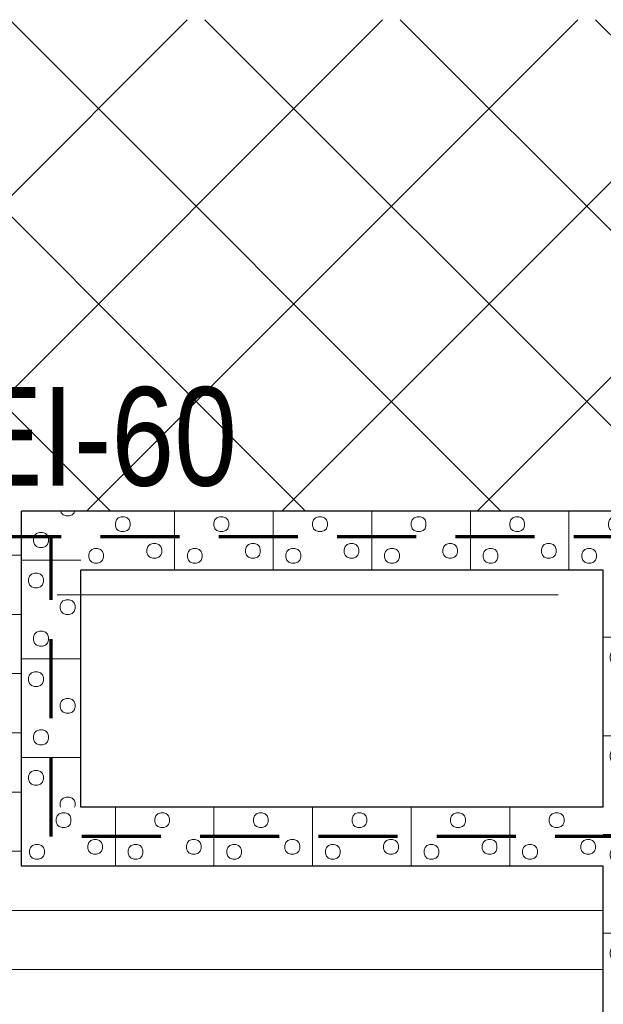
# Model space of a CAD drawing. Header units: millimetres. Extents: x -2180 to 54567, y -1945 to 22251.
# Tile 72 of 143: x 16382 to 17862, y 9362 to 11857. Entities that reach past the tile are written whole.
import ezdxf

# ---------------------------------------------------------------- set-up
doc = ezdxf.new("R2010")
doc.units = ezdxf.units.MM
doc.linetypes.add('EST_Dash_2_1_', pattern=[300, 200, -100])
doc.linetypes.add('Grid Line 1_2_', pattern=[2222.5, 1270, -317.5, 317.5, -317.5])
for name, color, linetype, lineweight, true_color in [('Color Fill-1', 7, 'Continuous', 9, 0xab8450), ('Color Fill-3', 9, 'Continuous', 9, 0x808080), ('SMA_Tuletõkkesektsioon', 1, 'EST_Dash_2_1_', 70, 0xff0000), ('Text Notes-1', 1, 'Continuous', 9, 0xff0000)]:
    doc.layers.add(name, color=color, linetype=linetype, lineweight=lineweight, true_color=true_color)
for name, color, linetype, lineweight in [('Cut Pattern-3', 7, 'Continuous', 9), ('Grids-1', 7, 'Grid Line 1_2_', 9), ('Walls-1', 7, 'Continuous', 25)]:
    doc.layers.add(name, color=color, linetype=linetype, lineweight=lineweight)
doc.styles.add('Swis721 Cn BT_I', font='swissci.ttf', dxfattribs={"height": 250})

msp = doc.modelspace()

# ---------------------------------------------------------------- hatches: boundary and pattern name
at = {"layer": 'Color Fill-1'}
h = msp.add_hatch(dxfattribs=at)
h.set_pattern_fill('FP_39', color=256, style=0, pattern_type=2)
h.set_pattern_definition([(45, (0, 0), (-247.4874, 247.4874), []), (135, (0, 0), (-247.4874, -247.4874), [])])
h.paths.add_polyline_path([(10640.5, 10521), (10640.5, 10597.1), (11755.5, 10597.1), (11755.5, 10657.1), (12147.2, 10656.8), (12147.2, 10612.1), (15187.1, 10612.1), (15187.1, 10554.1), (15197.1, 10554.1), (15197.1, 10606.1), (16377.1, 10606.1), (16377.1, 10554.1), (16387.1, 10554.1), (16387.1, 10612.1), (20601, 10612.1), (20601, 10554.1), (20611, 10554.1), (20611, 10586.1), (21591, 10586.1), (21591, 10554.1), (21601, 10554.1), (21601, 10612.1), (23843.1, 10612.1), (23843.1, 10575.2), (24163.1, 10575.2), (24163.1, 10577.1), (24218.2, 10577.1), (24218.2, 10575.2), (25418.2, 10575.2), (25418.2, 10577.1), (25547.1, 10577.1), (25547.1, 10582.1), (26027.1, 10582.1), (26027.1, 10577.1), (30166, 10577.1), (30166, 11857.1), (27666.3, 11857.1), (27666.3, 11915.1), (27656.3, 11915.1), (27656.3, 11857.1), (27641.3, 11857.1), (27641.3, 10907.1), (27591.3, 10907.1), (27591.3, 11857.1), (26676.3, 11857.1), (26676.3, 11915.1), (26666.3, 11915.1), (26666.3, 11857.1), (21513.7, 11857.1), (21513.7, 11915.1), (21503.7, 11915.1), (21503.7, 11883.1), (20523.7, 11883.1), (20523.7, 11915.1), (20513.7, 11915.1), (20513.7, 11857.1), (15601.3, 11857.1), (15601.3, 11915.1), (15591.3, 11915.1), (15591.3, 11883.1), (14611.3, 11883.1), (14611.3, 11915.1), (14601.3, 11915.1), (14601.3, 11857.1), (9517.3, 11857.1), (9517.3, 11915.1), (9507.3, 11915.1), (9507.3, 11857.1), (8592.3, 11857.1), (8592.3, 10907.1), (8542.3, 10907.1), (8542.3, 11857.1), (8527.3, 11857.1), (8527.3, 11915.1), (8517.3, 11915.1), (8517.3, 11857.1), (6132.8, 11857.1), (6132.8, 11854.1), (5982.8, 11854.1), (5982.8, 10654.1), (6132.8, 10654.1), (6132.8, 10657.1), (10630.5, 10657.1), (10630.5, 10521)], flags=0)
at = {"layer": 'Color Fill-3'}
h = msp.add_hatch(dxfattribs=at)
h.set_pattern_fill('FP_42', color=256, style=0, pattern_type=2)
h.set_pattern_definition([(0, (0, 0), (0, 150), [])])
h.paths.add_polyline_path([(12180.5, 4258.6), (12201.6, 4258.6), (12201.6, 4354.6), (12507.5, 4354.6), (12507.5, 4258.6), (14507.5, 4258.6), (14507.5, 4354.6), (14849.5, 4354.6), (14849.5, 4558.6), (17888.7, 4558.6), (17888.7, 9122.1), (17861.7, 9122.1), (17861.7, 9712.1), (16387.1, 9712.1), (16387.1, 10554.1), (16377.1, 10554.1), (16377.1, 10516.1), (16362.1, 10516.1), (16362.1, 9366.1), (16312.1, 9366.1), (16312.1, 10516.1), (15197.1, 10516.1), (15197.1, 10554.1), (15187.1, 10554.1), (15187.1, 10496.1), (14802.1, 10496.1), (14802.1, 10336.1), (12730.5, 10336.1), (12730.5, 9919.1), (12147.2, 9919.1), (12147.2, 7302.8), (12130.5, 7302.8), (12130.5, 5884.1), (12147.2, 5884.1), (12147.2, 5534.1), (12130.5, 5534.1), (12130.5, 4354.6), (12180.5, 4354.6), (12180.5, 4281.6)], flags=0)
h.paths.add_polyline_path([(14952.5, 5957.1), (14852.5, 5957.1), (14852.5, 8885.1), (14952.5, 8885.1), (14952.5, 6764.9)], flags=0)
at = {"layer": 'Cut Pattern-3'}
h = msp.add_hatch(dxfattribs=at)
h.set_pattern_fill('FP_8', color=256, angle=-135, style=0, pattern_type=2)
h.set_pattern_definition([(315, (16514.58, 10134.6), (250, -3e-12), [7.07, -346.48]), (225, (16519.58, 10107.1), (250, -3e-12), [7.07, -346.48]), (360, (16499.58, 10137.1), (3e-12, 250), [7.5, -242.5]), (341.565, (16507.08, 10137.11), (250, -0.0002), [7.906, -782.664]), (198.435, (16514.58, 10102.11), (250, 0.0002), [7.906, -782.664]), (180, (16507.08, 10099.6), (-3e-12, -250), [7.5, -242.5]), (161.565, (16499.576, 10099.61), (250, -0.0002), [7.906, -782.664]), (135, (16492.08, 10102.1), (250, -3e-12), [7.07, -346.48]), (71.565, (16484.576, 10122.106), (250.001, 1000), [7.906, -782.664]), (45, (16487.08, 10129.6), (250, -3e-12), [7.07, -346.48]), (18.435, (16492.08, 10134.61), (250, 0.0002), [7.906, -782.664]), (90, (16484.58, 10114.6), (-250, 3e-12), [7.5, -242.5]), (108.435, (16487.08, 10107.11), (-250.001, 1000), [7.906, -782.664]), (270, (16442.08, 10189.6), (250, -3e-12), [7.5, -242.5]), (360, (16419.58, 10204.6), (3e-12, 250), [7.5, -242.5]), (341.565, (16427.08, 10204.606), (250, -0.0002), [7.906, -782.664]), (315, (16434.58, 10202.1), (250, -3e-12), [7.07, -346.48]), (225, (16439.58, 10174.6), (250, -3e-12), [7.07, -346.48]), (198.435, (16434.58, 10169.61), (250, 0.0002), [7.906, -782.664]), (180, (16427.08, 10167.1), (-3e-12, -250), [7.5, -242.5]), (161.565, (16419.576, 10167.106), (250, -0.0002), [7.906, -782.664]), (135, (16412.08, 10169.6), (250, -3e-12), [7.07, -346.48]), (71.565, (16404.58, 10189.61), (250.001, 1000), [7.906, -782.664]), (45, (16407.08, 10197.1), (250, -3e-12), [7.07, -346.48]), (18.435, (16412.08, 10202.11), (250, 0.0002), [7.906, -782.664]), (90, (16404.58, 10182.1), (-250, 3e-12), [7.5, -242.5]), (108.435, (16407.08, 10174.61), (-250.001, 1000), [7.906, -782.664]), (288.435, (16439.58, 10197.11), (250, -499.999), [7.906, -782.664]), (251.565, (16442.08, 10182.11), (-250, -499.999), [7.906, -782.664]), (270, (16454.58, 10042.1), (250, -3e-12), [7.5, -242.5]), (360, (16432.08, 10057.1), (3e-12, 250), [7.5, -242.5]), (341.565, (16439.58, 10057.11), (250, -0.0002), [7.906, -782.664]), (315, (16447.08, 10054.6), (250, -3e-12), [7.07, -346.48]), (225, (16452.08, 10027.1), (250, -3e-12), [7.07, -346.48]), (198.435, (16447.076, 10022.106), (250, 0.0002), [7.906, -782.664]), (180, (16439.58, 10019.6), (-3e-12, -250), [7.5, -242.5]), (161.565, (16432.08, 10019.61), (250, -0.0002), [7.906, -782.664]), (135, (16424.58, 10022.1), (250, -3e-12), [7.07, -346.48]), (71.565, (16417.08, 10042.106), (250.001, 1000), [7.906, -782.664]), (45, (16419.58, 10049.6), (250, -3e-12), [7.07, -346.48]), (18.435, (16424.576, 10054.606), (250, 0.0002), [7.906, -782.664]), (90, (16417.08, 10034.6), (-250, 3e-12), [7.5, -242.5]), (108.435, (16419.576, 10027.106), (-250.001, 1000), [7.906, -782.664]), (288.435, (16452.076, 10049.606), (250.001, -500), [7.906, -782.664]), (251.565, (16454.576, 10034.61), (-250.001, -500), [7.906, -782.664]), (270, (16522.08, 10122.1), (250, -3e-12), [7.5, -242.5]), (288.435, (16519.576, 10129.606), (250.001, -500), [7.906, -782.664]), (251.565, (16522.08, 10114.606), (-250, -499.999), [7.906, -782.664]), (270, (16612.08, 10174.6), (250, -3e-12), [7.5, -242.5]), (360, (16589.58, 10189.6), (3e-12, 250), [7.5, -242.5]), (341.565, (16597.08, 10189.606), (250, -0.0002), [7.906, -782.664]), (315, (16604.58, 10187.1), (250, -3e-12), [7.07, -346.48]), (225, (16609.58, 10159.6), (250, -3e-12), [7.07, -346.48]), (198.435, (16604.58, 10154.606), (250, 0.0002), [7.906, -782.664]), (180, (16597.08, 10152.1), (-3e-12, -250), [7.5, -242.5]), (161.565, (16589.58, 10152.106), (250, -0.0002), [7.906, -782.664]), (135, (16582.08, 10154.6), (250, -3e-12), [7.07, -346.48]), (71.565, (16574.576, 10174.61), (250.001, 1000), [7.906, -782.664]), (45, (16577.08, 10182.1), (250, -3e-12), [7.07, -346.48]), (18.435, (16582.08, 10187.106), (250, 0.0002), [7.906, -782.664]), (90, (16574.58, 10167.1), (-250, 3e-12), [7.5, -242.5]), (108.435, (16577.08, 10159.606), (-250.001, 1000), [7.906, -782.664]), (288.435, (16609.58, 10182.106), (250, -499.999), [7.906, -782.664]), (251.565, (16612.076, 10167.106), (-250.001, -500), [7.906, -782.664]), (270, (16592.08, 10067.1), (250, -3e-12), [7.5, -242.5]), (360, (16569.58, 10082.1), (3e-12, 250), [7.5, -242.5]), (341.565, (16577.08, 10082.11), (250, -0.0002), [7.906, -782.664]), (315, (16584.58, 10079.6), (250, -3e-12), [7.07, -346.48]), (225, (16589.58, 10052.1), (250, -3e-12), [7.07, -346.48]), (198.435, (16584.576, 10047.11), (250, 0.0002), [7.906, -782.664]), (180, (16577.08, 10044.6), (-3e-12, -250), [7.5, -242.5]), (161.565, (16569.58, 10044.606), (250, -0.0002), [7.906, -782.664]), (135, (16562.08, 10047.1), (250, -3e-12), [7.07, -346.48]), (71.565, (16554.58, 10067.11), (250.001, 1000), [7.906, -782.664]), (45, (16557.08, 10074.6), (250, -3e-12), [7.07, -346.48]), (18.435, (16562.08, 10079.606), (250, 0.0002), [7.906, -782.664]), (90, (16554.58, 10059.6), (-250, 3e-12), [7.5, -242.5]), (108.435, (16557.076, 10052.11), (-250.001, 1000), [7.906, -782.664]), (288.435, (16589.576, 10074.61), (250, -499.999), [7.906, -782.664]), (251.565, (16592.08, 10059.606), (-250, -499.999), [7.906, -782.664]), (360, (16387.08, 10237.1), (3e-12, 250), [])])
h.paths.add_polyline_path([(16537.1, 10568.4), (16537.1, 10612.1), (16387.1, 10612.1), (16387.1, 10568.4)], flags=0)
h = msp.add_hatch(dxfattribs=at)
h.set_pattern_fill('FP_13', color=256, angle=-135, style=0, pattern_type=2)
h.set_pattern_definition([(45, (17376.9, 10589.6), (-1e-12, 250), [7.07, -346.48]), (315, (17404.4, 10594.6), (-1e-12, 250), [7.07, -346.48]), (90, (17374.4, 10574.6), (-250, -1e-12), [7.5, -242.5]), (71.565, (17374.394, 10582.11), (0.0002, 250), [7.906, -782.664]), (288.435, (17409.395, 10589.606), (-0.0002, 250), [7.906, -782.664]), (270, (17411.9, 10582.1), (250, 1e-12), [7.5, -242.5]), (251.565, (17411.894, 10574.606), (0.0002, 250), [7.906, -782.664]), (225, (17409.4, 10567.1), (-1e-12, 250), [7.07, -346.48]), (161.565, (17389.395, 10559.606), (-999.9996, 250.001), [7.906, -782.664]), (135, (17381.9, 10562.1), (-1e-12, 250), [7.07, -346.48]), (108.435, (17376.895, 10567.106), (-0.0002, 250), [7.906, -782.664]), (180, (17396.9, 10559.6), (1e-12, -250), [7.5, -242.5]), (198.435, (17404.394, 10562.11), (-999.9996, -250.001), [7.906, -782.664]), (3e-13, (17321.9, 10517.1), (-1e-12, 250), [7.5, -242.5]), (90, (17306.9, 10494.6), (-250, -1e-12), [7.5, -242.5]), (71.565, (17306.895, 10502.11), (0.0002, 250), [7.906, -782.664]), (45, (17309.4, 10509.6), (-1e-12, 250), [7.07, -346.48]), (315, (17336.9, 10514.6), (-1e-12, 250), [7.07, -346.48]), (288.435, (17341.894, 10509.61), (-0.0002, 250), [7.906, -782.664]), (270, (17344.4, 10502.1), (250, 1e-12), [7.5, -242.5]), (251.565, (17344.395, 10494.606), (0.0002, 250), [7.906, -782.664]), (225, (17341.9, 10487.1), (-1e-12, 250), [7.07, -346.48]), (161.565, (17321.894, 10479.61), (-999.9996, 250.001), [7.906, -782.664]), (135, (17314.4, 10482.1), (-1e-12, 250), [7.07, -346.48]), (108.435, (17309.394, 10487.11), (-0.0002, 250), [7.906, -782.664]), (180, (17329.4, 10479.6), (1e-12, -250), [7.5, -242.5]), (198.435, (17336.894, 10482.11), (-999.9996, -250.001), [7.906, -782.664]), (18.435, (17314.394, 10514.61), (499.999, 250), [7.906, -782.664]), (341.565, (17329.394, 10517.106), (500, -250.001), [7.906, -782.664]), (3e-13, (17469.4, 10529.6), (-1e-12, 250), [7.5, -242.5]), (90, (17454.4, 10507.1), (-250, -1e-12), [7.5, -242.5]), (71.565, (17454.394, 10514.61), (0.0002, 250), [7.906, -782.664]), (45, (17456.9, 10522.1), (-1e-12, 250), [7.07, -346.48]), (315, (17484.4, 10527.1), (-1e-12, 250), [7.07, -346.48]), (288.435, (17489.395, 10522.106), (-0.0002, 250), [7.906, -782.664]), (270, (17491.9, 10514.6), (250, 1e-12), [7.5, -242.5]), (251.565, (17491.894, 10507.11), (0.0002, 250), [7.906, -782.664]), (225, (17489.4, 10499.6), (-1e-12, 250), [7.07, -346.48]), (161.565, (17469.395, 10492.11), (-999.9996, 250.001), [7.906, -782.664]), (135, (17461.9, 10494.6), (-1e-12, 250), [7.07, -346.48]), (108.435, (17456.895, 10499.606), (-0.0002, 250), [7.906, -782.664]), (180, (17476.9, 10492.1), (1e-12, -250), [7.5, -242.5]), (198.435, (17484.395, 10494.606), (-999.9996, -250.001), [7.906, -782.664]), (18.435, (17461.894, 10527.106), (499.999, 250), [7.906, -782.664]), (341.565, (17476.894, 10529.606), (499.999, -250), [7.906, -782.664]), (3e-13, (17389.4, 10597.1), (-1e-12, 250), [7.5, -242.5]), (18.435, (17381.895, 10594.606), (499.999, 250), [7.906, -782.664]), (341.565, (17396.894, 10597.11), (500, -250.0006), [7.906, -782.664]), (3e-13, (17336.9, 10687.1), (-1e-12, 250), [7.5, -242.5]), (90, (17321.9, 10664.6), (-250, -1e-12), [7.5, -242.5]), (71.565, (17321.894, 10672.11), (0.0002, 250), [7.906, -782.664]), (45, (17324.4, 10679.6), (-1e-12, 250), [7.07, -346.48]), (315, (17351.9, 10684.6), (-1e-12, 250), [7.07, -346.48]), (288.435, (17356.895, 10679.61), (-0.0002, 250), [7.906, -782.664]), (270, (17359.4, 10672.1), (250, 1e-12), [7.5, -242.5]), (251.565, (17359.394, 10664.61), (0.0002, 250), [7.906, -782.664]), (225, (17356.9, 10657.1), (-1e-12, 250), [7.07, -346.48]), (161.565, (17336.894, 10649.606), (-999.9996, 250.001), [7.906, -782.664]), (135, (17329.4, 10652.1), (-1e-12, 250), [7.07, -346.48]), (108.435, (17324.395, 10657.11), (-0.0002, 250), [7.906, -782.664]), (180, (17344.4, 10649.6), (1e-12, -250), [7.5, -242.5]), (198.435, (17351.895, 10652.11), (-999.9996, -250.001), [7.906, -782.664]), (18.435, (17329.395, 10684.61), (499.999, 250), [7.906, -782.664]), (341.565, (17344.395, 10687.106), (499.999, -250), [7.906, -782.664]), (3e-13, (17444.4, 10667.1), (-1e-12, 250), [7.5, -242.5]), (90, (17429.4, 10644.6), (-250, -1e-12), [7.5, -242.5]), (71.565, (17429.394, 10652.105), (0.0002, 250), [7.906, -782.664]), (45, (17431.9, 10659.6), (-1e-12, 250), [7.07, -346.48]), (315, (17459.4, 10664.6), (-1e-12, 250), [7.07, -346.48]), (288.435, (17464.395, 10659.61), (-0.0002, 250), [7.906, -782.664]), (270, (17466.9, 10652.1), (250, 1e-12), [7.5, -242.5]), (251.565, (17466.894, 10644.61), (0.0002, 250), [7.906, -782.664]), (225, (17464.4, 10637.1), (-1e-12, 250), [7.07, -346.48]), (161.565, (17444.394, 10629.606), (-999.9996, 250.001), [7.906, -782.664]), (135, (17436.9, 10632.1), (-1e-12, 250), [7.07, -346.48]), (108.435, (17431.895, 10637.11), (-0.0002, 250), [7.906, -782.664]), (180, (17451.9, 10629.6), (1e-12, -250), [7.5, -242.5]), (198.435, (17459.395, 10632.11), (-999.9996, -250.001), [7.906, -782.664]), (18.435, (17436.895, 10664.61), (500, 250.0006), [7.906, -782.664]), (341.565, (17451.895, 10667.106), (500, -250.0006), [7.906, -782.664]), (90, (17274.4, 10462.1), (-250, -1e-12), [])])
h.paths.add_polyline_path([(17861.7, 10568.4), (18011.7, 10568.4), (18011.7, 10612.1), (16537.1, 10612.1), (16537.1, 10568.4), (16896.9, 10568.4)], flags=0)
h = msp.add_hatch(dxfattribs=at)
h.set_pattern_fill('FP_7', color=256, angle=-135, style=0, pattern_type=2)
h.set_pattern_definition([(315, (16514.58, 10134.6), (250, 3e-14), [7.07, -346.48]), (225, (16519.58, 10107.1), (250, 3e-14), [7.07, -346.48]), (0, (16499.58, 10137.1), (0, 250), [7.5, -242.5]), (341.565, (16507.08, 10137.11), (250, -0.0002), [7.906, -782.664]), (198.435, (16514.58, 10102.11), (250, 0.0002), [7.906, -782.664]), (180, (16507.08, 10099.6), (-4e-14, -250), [7.5, -242.5]), (161.565, (16499.576, 10099.61), (250, -0.0002), [7.906, -782.664]), (135, (16492.08, 10102.1), (250, -3e-14), [7.07, -346.48]), (71.565, (16484.576, 10122.106), (250.001, 1000), [7.906, -782.664]), (45, (16487.08, 10129.6), (250, -3e-14), [7.07, -346.48]), (18.435, (16492.08, 10134.61), (250, 0.0002), [7.906, -782.664]), (90, (16484.58, 10114.6), (-250, 1e-14), [7.5, -242.5]), (108.435, (16487.08, 10107.11), (-250.001, 1000), [7.906, -782.664]), (270, (16442.08, 10189.6), (250, 1e-14), [7.5, -242.5]), (0, (16419.58, 10204.6), (0, 250), [7.5, -242.5]), (341.565, (16427.08, 10204.606), (250, -0.0002), [7.906, -782.664]), (315, (16434.58, 10202.1), (250, 3e-14), [7.07, -346.48]), (225, (16439.58, 10174.6), (250, 3e-14), [7.07, -346.48]), (198.435, (16434.58, 10169.61), (250, 0.0002), [7.906, -782.664]), (180, (16427.08, 10167.1), (-4e-14, -250), [7.5, -242.5]), (161.565, (16419.576, 10167.106), (250, -0.0002), [7.906, -782.664]), (135, (16412.08, 10169.6), (250, -3e-14), [7.07, -346.48]), (71.565, (16404.58, 10189.61), (250, 1000), [7.906, -782.664]), (45, (16407.08, 10197.1), (250, -3e-14), [7.07, -346.48]), (18.435, (16412.08, 10202.11), (250, 0.0002), [7.906, -782.664]), (90, (16404.58, 10182.1), (-250, 1e-14), [7.5, -242.5]), (108.435, (16407.08, 10174.61), (-250.001, 1000), [7.906, -782.664]), (288.435, (16439.58, 10197.11), (250, -500), [7.906, -782.664]), (251.565, (16442.08, 10182.11), (-250, -499.999), [7.906, -782.664]), (270, (16454.58, 10042.1), (250, 1e-14), [7.5, -242.5]), (0, (16432.08, 10057.1), (0, 250), [7.5, -242.5]), (341.565, (16439.58, 10057.11), (250, -0.0002), [7.906, -782.664]), (315, (16447.08, 10054.6), (250, 3e-14), [7.07, -346.48]), (225, (16452.08, 10027.1), (250, 3e-14), [7.07, -346.48]), (198.435, (16447.076, 10022.106), (250, 0.0002), [7.906, -782.664]), (180, (16439.58, 10019.6), (-4e-14, -250), [7.5, -242.5]), (161.565, (16432.08, 10019.61), (250, -0.0002), [7.906, -782.664]), (135, (16424.58, 10022.1), (250, -3e-14), [7.07, -346.48]), (71.565, (16417.08, 10042.106), (250.001, 1000), [7.906, -782.664]), (45, (16419.58, 10049.6), (250, -3e-14), [7.07, -346.48]), (18.435, (16424.576, 10054.606), (250, 0.0002), [7.906, -782.664]), (90, (16417.08, 10034.6), (-250, 1e-14), [7.5, -242.5]), (108.435, (16419.576, 10027.106), (-250.001, 1000), [7.906, -782.664]), (288.435, (16452.076, 10049.606), (250, -499.999), [7.906, -782.664]), (251.565, (16454.576, 10034.61), (-250, -499.999), [7.906, -782.664]), (270, (16522.08, 10122.1), (250, 1e-14), [7.5, -242.5]), (288.435, (16519.576, 10129.606), (250, -499.999), [7.906, -782.664]), (251.565, (16522.08, 10114.606), (-250, -499.999), [7.906, -782.664]), (270, (16612.08, 10174.6), (250, 1e-14), [7.5, -242.5]), (0, (16589.58, 10189.6), (0, 250), [7.5, -242.5]), (341.565, (16597.08, 10189.606), (250, -0.0002), [7.906, -782.664]), (315, (16604.58, 10187.1), (250, 3e-14), [7.07, -346.48]), (225, (16609.58, 10159.6), (250, 3e-14), [7.07, -346.48]), (198.435, (16604.58, 10154.606), (250, 0.0002), [7.906, -782.664]), (180, (16597.08, 10152.1), (-4e-14, -250), [7.5, -242.5]), (161.565, (16589.58, 10152.106), (250, -0.0002), [7.906, -782.664]), (135, (16582.08, 10154.6), (250, -3e-14), [7.07, -346.48]), (71.565, (16574.576, 10174.61), (250.001, 1000), [7.906, -782.664]), (45, (16577.08, 10182.1), (250, -3e-14), [7.07, -346.48]), (18.435, (16582.08, 10187.106), (250, 0.0002), [7.906, -782.664]), (90, (16574.58, 10167.1), (-250, 1e-14), [7.5, -242.5]), (108.435, (16577.08, 10159.606), (-250.001, 1000), [7.906, -782.664]), (288.435, (16609.58, 10182.106), (250, -499.999), [7.906, -782.664]), (251.565, (16612.076, 10167.106), (-250, -499.999), [7.906, -782.664]), (270, (16592.08, 10067.1), (250, 1e-14), [7.5, -242.5]), (0, (16569.58, 10082.1), (0, 250), [7.5, -242.5]), (341.565, (16577.08, 10082.11), (250, -0.0002), [7.906, -782.664]), (315, (16584.58, 10079.6), (250, 3e-14), [7.07, -346.48]), (225, (16589.58, 10052.1), (250, 3e-14), [7.07, -346.48]), (198.435, (16584.576, 10047.11), (250, 0.0002), [7.906, -782.664]), (180, (16577.08, 10044.6), (-4e-14, -250), [7.5, -242.5]), (161.565, (16569.58, 10044.606), (250, -0.0002), [7.906, -782.664]), (135, (16562.08, 10047.1), (250, -3e-14), [7.07, -346.48]), (71.565, (16554.58, 10067.11), (250.001, 1000), [7.906, -782.664]), (45, (16557.08, 10074.6), (250, -3e-14), [7.07, -346.48]), (18.435, (16562.08, 10079.606), (250, 0.0002), [7.906, -782.664]), (90, (16554.58, 10059.6), (-250, 1e-14), [7.5, -242.5]), (108.435, (16557.076, 10052.11), (-250.001, 1000), [7.906, -782.664]), (288.435, (16589.576, 10074.61), (250, -499.999), [7.906, -782.664]), (251.565, (16592.08, 10059.606), (-250, -499.999), [7.906, -782.664]), (0, (16387.08, 10237.1), (0, 250), [])])
h.paths.add_polyline_path([(16387.1, 10384.4), (16537.1, 10384.4), (16537.1, 10568.4), (16387.1, 10568.4), (16387.1, 10462.1)], flags=0)
h = msp.add_hatch(dxfattribs=at)
h.set_pattern_fill('FP_12', color=256, angle=-135, style=0, pattern_type=2)
h.set_pattern_definition([(45, (17376.9, 10589.6), (3e-14, 250), [7.07, -346.48]), (315, (17404.4, 10594.6), (-3e-14, 250), [7.07, -346.48]), (90, (17374.4, 10574.6), (-250, 1e-14), [7.5, -242.5]), (71.565, (17374.394, 10582.11), (0.0002, 250), [7.906, -782.664]), (288.435, (17409.395, 10589.606), (-0.0002, 250), [7.906, -782.664]), (270, (17411.9, 10582.1), (250, 1e-14), [7.5, -242.5]), (251.565, (17411.894, 10574.606), (0.0002, 250), [7.906, -782.664]), (225, (17409.4, 10567.1), (-3e-14, 250), [7.07, -346.48]), (161.565, (17389.395, 10559.606), (-999.9996, 250.001), [7.906, -782.664]), (135, (17381.9, 10562.1), (3e-14, 250), [7.07, -346.48]), (108.435, (17376.895, 10567.106), (-0.0002, 250), [7.906, -782.664]), (180, (17396.9, 10559.6), (-4e-14, -250), [7.5, -242.5]), (198.435, (17404.394, 10562.11), (-999.9996, -250.001), [7.906, -782.664]), (0, (17321.9, 10517.1), (0, 250), [7.5, -242.5]), (90, (17306.9, 10494.6), (-250, 1e-14), [7.5, -242.5]), (71.565, (17306.895, 10502.11), (0.0002, 250), [7.906, -782.664]), (45, (17309.4, 10509.6), (3e-14, 250), [7.07, -346.48]), (315, (17336.9, 10514.6), (-3e-14, 250), [7.07, -346.48]), (288.435, (17341.894, 10509.61), (-0.0002, 250), [7.906, -782.664]), (270, (17344.4, 10502.1), (250, 1e-14), [7.5, -242.5]), (251.565, (17344.395, 10494.606), (0.0002, 250), [7.906, -782.664]), (225, (17341.9, 10487.1), (-3e-14, 250), [7.07, -346.48]), (161.565, (17321.894, 10479.61), (-999.9996, 250.001), [7.906, -782.664]), (135, (17314.4, 10482.1), (3e-14, 250), [7.07, -346.48]), (108.435, (17309.394, 10487.11), (-0.0002, 250), [7.906, -782.664]), (180, (17329.4, 10479.6), (-4e-14, -250), [7.5, -242.5]), (198.435, (17336.894, 10482.11), (-999.9996, -250.001), [7.906, -782.664]), (18.435, (17314.394, 10514.61), (499.999, 250), [7.906, -782.664]), (341.565, (17329.394, 10517.106), (499.999, -250), [7.906, -782.664]), (0, (17469.4, 10529.6), (0, 250), [7.5, -242.5]), (90, (17454.4, 10507.1), (-250, 1e-14), [7.5, -242.5]), (71.565, (17454.394, 10514.61), (0.0002, 250), [7.906, -782.664]), (45, (17456.9, 10522.1), (3e-14, 250), [7.07, -346.48]), (315, (17484.4, 10527.1), (-3e-14, 250), [7.07, -346.48]), (288.435, (17489.395, 10522.106), (-0.0002, 250), [7.906, -782.664]), (270, (17491.9, 10514.6), (250, 1e-14), [7.5, -242.5]), (251.565, (17491.894, 10507.11), (0.0002, 250), [7.906, -782.664]), (225, (17489.4, 10499.6), (-3e-14, 250), [7.07, -346.48]), (161.565, (17469.395, 10492.11), (-999.9996, 250.001), [7.906, -782.664]), (135, (17461.9, 10494.6), (3e-14, 250), [7.07, -346.48]), (108.435, (17456.895, 10499.606), (-0.0002, 250), [7.906, -782.664]), (180, (17476.9, 10492.1), (-4e-14, -250), [7.5, -242.5]), (198.435, (17484.395, 10494.606), (-999.9996, -250.001), [7.906, -782.664]), (18.435, (17461.894, 10527.106), (499.999, 250), [7.906, -782.664]), (341.565, (17476.894, 10529.606), (499.999, -250), [7.906, -782.664]), (0, (17389.4, 10597.1), (0, 250), [7.5, -242.5]), (18.435, (17381.895, 10594.606), (499.999, 250), [7.906, -782.664]), (341.565, (17396.894, 10597.11), (499.999, -250), [7.906, -782.664]), (0, (17336.9, 10687.1), (0, 250), [7.5, -242.5]), (90, (17321.9, 10664.6), (-250, 1e-14), [7.5, -242.5]), (71.565, (17321.894, 10672.11), (0.0002, 250), [7.906, -782.664]), (45, (17324.4, 10679.6), (3e-14, 250), [7.07, -346.48]), (315, (17351.9, 10684.6), (-3e-14, 250), [7.07, -346.48]), (288.435, (17356.895, 10679.61), (-0.0002, 250), [7.906, -782.664]), (270, (17359.4, 10672.1), (250, 1e-14), [7.5, -242.5]), (251.565, (17359.394, 10664.61), (0.0002, 250), [7.906, -782.664]), (225, (17356.9, 10657.1), (-3e-14, 250), [7.07, -346.48]), (161.565, (17336.894, 10649.606), (-999.9996, 250.001), [7.906, -782.664]), (135, (17329.4, 10652.1), (3e-14, 250), [7.07, -346.48]), (108.435, (17324.395, 10657.11), (-0.0002, 250), [7.906, -782.664]), (180, (17344.4, 10649.6), (-4e-14, -250), [7.5, -242.5]), (198.435, (17351.895, 10652.11), (-999.9996, -250.001), [7.906, -782.664]), (18.435, (17329.395, 10684.61), (499.999, 250), [7.906, -782.664]), (341.565, (17344.395, 10687.106), (499.999, -250), [7.906, -782.664]), (0, (17444.4, 10667.1), (0, 250), [7.5, -242.5]), (90, (17429.4, 10644.6), (-250, 1e-14), [7.5, -242.5]), (71.565, (17429.394, 10652.105), (0.0002, 250), [7.906, -782.664]), (45, (17431.9, 10659.6), (3e-14, 250), [7.07, -346.48]), (315, (17459.4, 10664.6), (-3e-14, 250), [7.07, -346.48]), (288.435, (17464.395, 10659.61), (-0.0002, 250), [7.906, -782.664]), (270, (17466.9, 10652.1), (250, 1e-14), [7.5, -242.5]), (251.565, (17466.894, 10644.61), (0.0002, 250), [7.906, -782.664]), (225, (17464.4, 10637.1), (-3e-14, 250), [7.07, -346.48]), (161.565, (17444.394, 10629.606), (-999.9996, 250.001), [7.906, -782.664]), (135, (17436.9, 10632.1), (3e-14, 250), [7.07, -346.48]), (108.435, (17431.895, 10637.11), (-0.0002, 250), [7.906, -782.664]), (180, (17451.9, 10629.6), (-4e-14, -250), [7.5, -242.5]), (198.435, (17459.395, 10632.11), (-999.9996, -250.001), [7.906, -782.664]), (18.435, (17436.895, 10664.61), (499.999, 250), [7.906, -782.664]), (341.565, (17451.895, 10667.106), (499.999, -250), [7.906, -782.664]), (90, (17274.4, 10462.1), (-250, 1e-14), [])])
h.paths.add_polyline_path([(17861.7, 10462.1), (18011.7, 10462.1), (18011.7, 10568.4), (16537.1, 10568.4), (16537.1, 10462.1), (16896.9, 10462.1)], flags=0)
h = msp.add_hatch(dxfattribs=at)
h.set_pattern_fill('FP_9', color=256, angle=-135, style=0, pattern_type=2)
h.set_pattern_definition([(315, (16514.58, 10134.6), (250, -1e-12), [7.07, -346.48]), (225, (16519.58, 10107.1), (250, -1e-12), [7.07, -346.48]), (360, (16499.58, 10137.1), (1e-12, 250), [7.5, -242.5]), (341.565, (16507.08, 10137.11), (250, -0.0002), [7.906, -782.664]), (198.435, (16514.58, 10102.11), (250, 0.0002), [7.906, -782.664]), (180, (16507.08, 10099.6), (-1e-12, -250), [7.5, -242.5]), (161.565, (16499.576, 10099.61), (250, -0.0002), [7.906, -782.664]), (135, (16492.08, 10102.1), (250, -1e-12), [7.07, -346.48]), (71.565, (16484.576, 10122.106), (250, 1000), [7.906, -782.664]), (45, (16487.08, 10129.6), (250, -1e-12), [7.07, -346.48]), (18.435, (16492.08, 10134.61), (250, 0.0002), [7.906, -782.664]), (90, (16484.58, 10114.6), (-250, 1e-12), [7.5, -242.5]), (108.435, (16487.08, 10107.11), (-250, 1000), [7.906, -782.664]), (270, (16442.08, 10189.6), (250, -1e-12), [7.5, -242.5]), (360, (16419.58, 10204.6), (1e-12, 250), [7.5, -242.5]), (341.565, (16427.08, 10204.606), (250, -0.0002), [7.906, -782.664]), (315, (16434.58, 10202.1), (250, -1e-12), [7.07, -346.48]), (225, (16439.58, 10174.6), (250, -1e-12), [7.07, -346.48]), (198.435, (16434.58, 10169.61), (250, 0.0002), [7.906, -782.664]), (180, (16427.08, 10167.1), (-1e-12, -250), [7.5, -242.5]), (161.565, (16419.576, 10167.106), (250, -0.0002), [7.906, -782.664]), (135, (16412.08, 10169.6), (250, -1e-12), [7.07, -346.48]), (71.565, (16404.58, 10189.61), (250, 1000), [7.906, -782.664]), (45, (16407.08, 10197.1), (250, -1e-12), [7.07, -346.48]), (18.435, (16412.08, 10202.11), (250, 0.0002), [7.906, -782.664]), (90, (16404.58, 10182.1), (-250, 1e-12), [7.5, -242.5]), (108.435, (16407.08, 10174.61), (-250, 1000), [7.906, -782.664]), (288.435, (16439.58, 10197.11), (250, -500), [7.906, -782.664]), (251.565, (16442.08, 10182.11), (-250, -500), [7.906, -782.664]), (270, (16454.58, 10042.1), (250, -1e-12), [7.5, -242.5]), (360, (16432.08, 10057.1), (1e-12, 250), [7.5, -242.5]), (341.565, (16439.58, 10057.11), (250, -0.0002), [7.906, -782.664]), (315, (16447.08, 10054.6), (250, -1e-12), [7.07, -346.48]), (225, (16452.08, 10027.1), (250, -1e-12), [7.07, -346.48]), (198.435, (16447.076, 10022.106), (250, 0.0002), [7.906, -782.664]), (180, (16439.58, 10019.6), (-1e-12, -250), [7.5, -242.5]), (161.565, (16432.08, 10019.61), (250, -0.0002), [7.906, -782.664]), (135, (16424.58, 10022.1), (250, -1e-12), [7.07, -346.48]), (71.565, (16417.08, 10042.106), (250, 1000), [7.906, -782.664]), (45, (16419.58, 10049.6), (250, -1e-12), [7.07, -346.48]), (18.435, (16424.576, 10054.606), (250, 0.0002), [7.906, -782.664]), (90, (16417.08, 10034.6), (-250, 1e-12), [7.5, -242.5]), (108.435, (16419.576, 10027.106), (-250, 1000), [7.906, -782.664]), (288.435, (16452.076, 10049.606), (250, -500), [7.906, -782.664]), (251.565, (16454.576, 10034.61), (-250, -500), [7.906, -782.664]), (270, (16522.08, 10122.1), (250, -1e-12), [7.5, -242.5]), (288.435, (16519.576, 10129.606), (250, -500), [7.906, -782.664]), (251.565, (16522.08, 10114.606), (-250, -500), [7.906, -782.664]), (270, (16612.08, 10174.6), (250, -1e-12), [7.5, -242.5]), (360, (16589.58, 10189.6), (1e-12, 250), [7.5, -242.5]), (341.565, (16597.08, 10189.606), (250, -0.0002), [7.906, -782.664]), (315, (16604.58, 10187.1), (250, -1e-12), [7.07, -346.48]), (225, (16609.58, 10159.6), (250, -1e-12), [7.07, -346.48]), (198.435, (16604.58, 10154.606), (250, 0.0002), [7.906, -782.664]), (180, (16597.08, 10152.1), (-1e-12, -250), [7.5, -242.5]), (161.565, (16589.58, 10152.106), (250, -0.0002), [7.906, -782.664]), (135, (16582.08, 10154.6), (250, -1e-12), [7.07, -346.48]), (71.565, (16574.576, 10174.61), (250, 1000), [7.906, -782.664]), (45, (16577.08, 10182.1), (250, -1e-12), [7.07, -346.48]), (18.435, (16582.08, 10187.106), (250, 0.0002), [7.906, -782.664]), (90, (16574.58, 10167.1), (-250, 1e-12), [7.5, -242.5]), (108.435, (16577.08, 10159.606), (-250, 1000), [7.906, -782.664]), (288.435, (16609.58, 10182.106), (250, -499.999), [7.906, -782.664]), (251.565, (16612.076, 10167.106), (-250, -500), [7.906, -782.664]), (270, (16592.08, 10067.1), (250, -1e-12), [7.5, -242.5]), (360, (16569.58, 10082.1), (1e-12, 250), [7.5, -242.5]), (341.565, (16577.08, 10082.11), (250, -0.0002), [7.906, -782.664]), (315, (16584.58, 10079.6), (250, -1e-12), [7.07, -346.48]), (225, (16589.58, 10052.1), (250, -1e-12), [7.07, -346.48]), (198.435, (16584.576, 10047.11), (250, 0.0002), [7.906, -782.664]), (180, (16577.08, 10044.6), (-1e-12, -250), [7.5, -242.5]), (161.565, (16569.58, 10044.606), (250, -0.0002), [7.906, -782.664]), (135, (16562.08, 10047.1), (250, -1e-12), [7.07, -346.48]), (71.565, (16554.58, 10067.11), (250, 1000), [7.906, -782.664]), (45, (16557.08, 10074.6), (250, -1e-12), [7.07, -346.48]), (18.435, (16562.08, 10079.606), (250, 0.0002), [7.906, -782.664]), (90, (16554.58, 10059.6), (-250, 1e-12), [7.5, -242.5]), (108.435, (16557.076, 10052.11), (-250, 1000), [7.906, -782.664]), (288.435, (16589.576, 10074.61), (250, -500), [7.906, -782.664]), (251.565, (16592.08, 10059.606), (-250, -500), [7.906, -782.664]), (360, (16387.08, 10237.1), (1e-12, 250), [])])
h.paths.add_polyline_path([(16537.1, 9862.1), (16537.1, 10384.4), (16387.1, 10384.4), (16387.1, 9862.1)], flags=0)
h = msp.add_hatch(dxfattribs=at)
h.set_pattern_fill('FP_11', color=256, angle=-135, style=0, pattern_type=2)
h.set_pattern_definition([(315, (17989.21, 9689.6), (250, 1e-12), [7.07, -346.48]), (225, (17994.21, 9662.1), (250, 1e-12), [7.07, -346.48]), (3e-13, (17974.21, 9692.1), (-1e-12, 250), [7.5, -242.5]), (341.565, (17981.71, 9692.11), (250, -0.0002), [7.906, -782.664]), (198.435, (17989.21, 9657.11), (250, 0.0002), [7.906, -782.664]), (180, (17981.71, 9654.6), (1e-12, -250), [7.5, -242.5]), (161.565, (17974.21, 9654.61), (250, -0.0002), [7.906, -782.664]), (135, (17966.71, 9657.1), (250, 1e-12), [7.07, -346.48]), (71.565, (17959.21, 9677.106), (250.001, 1000), [7.906, -782.664]), (45, (17961.71, 9684.6), (250, 1e-12), [7.07, -346.48]), (18.435, (17966.71, 9689.61), (250, 0.0002), [7.906, -782.664]), (90, (17959.21, 9669.6), (-250, -1e-12), [7.5, -242.5]), (108.435, (17961.71, 9662.11), (-250.001, 999.9996), [7.906, -782.664]), (270, (17916.71, 9744.6), (250, 1e-12), [7.5, -242.5]), (3e-13, (17894.21, 9759.6), (-1e-12, 250), [7.5, -242.5]), (341.565, (17901.71, 9759.606), (250, -0.0002), [7.906, -782.664]), (315, (17909.21, 9757.1), (250, 1e-12), [7.07, -346.48]), (225, (17914.21, 9729.6), (250, 1e-12), [7.07, -346.48]), (198.435, (17909.21, 9724.61), (250, 0.0002), [7.906, -782.664]), (180, (17901.71, 9722.1), (1e-12, -250), [7.5, -242.5]), (161.565, (17894.21, 9722.106), (250, -0.0002), [7.906, -782.664]), (135, (17886.71, 9724.6), (250, 1e-12), [7.07, -346.48]), (71.565, (17879.21, 9744.606), (250.001, 1000), [7.906, -782.664]), (45, (17881.71, 9752.1), (250, 1e-12), [7.07, -346.48]), (18.435, (17886.71, 9757.11), (250, 0.0002), [7.906, -782.664]), (90, (17879.21, 9737.1), (-250, -1e-12), [7.5, -242.5]), (108.435, (17881.71, 9729.61), (-250.001, 1000), [7.906, -782.664]), (288.435, (17914.21, 9752.11), (250.001, -500), [7.906, -782.664]), (251.565, (17916.71, 9737.11), (-250, -499.999), [7.906, -782.664]), (270, (17929.21, 9597.1), (250, 1e-12), [7.5, -242.5]), (3e-13, (17906.71, 9612.1), (-1e-12, 250), [7.5, -242.5]), (341.565, (17914.21, 9612.11), (250, -0.0002), [7.906, -782.664]), (315, (17921.71, 9609.6), (250, 1e-12), [7.07, -346.48]), (225, (17926.71, 9582.1), (250, 1e-12), [7.07, -346.48]), (198.435, (17921.71, 9577.106), (250, 0.0002), [7.906, -782.664]), (180, (17914.2, 9574.6), (1e-12, -250), [7.5, -242.5]), (161.565, (17906.71, 9574.61), (250, -0.0002), [7.906, -782.664]), (135, (17899.21, 9577.1), (250, 1e-12), [7.07, -346.48]), (71.565, (17891.71, 9597.106), (250.001, 999.9996), [7.906, -782.664]), (45, (17894.21, 9604.6), (250, 1e-12), [7.07, -346.48]), (18.435, (17899.21, 9609.606), (250, 0.0002), [7.906, -782.664]), (90, (17891.71, 9589.6), (-250, -1e-12), [7.5, -242.5]), (108.435, (17894.21, 9582.106), (-250.001, 999.9996), [7.906, -782.664]), (288.435, (17926.71, 9604.606), (250.001, -500), [7.906, -782.664]), (251.565, (17929.21, 9589.61), (-250, -499.999), [7.906, -782.664]), (270, (17996.71, 9677.1), (250, 1e-12), [7.5, -242.5]), (288.435, (17994.21, 9684.61), (250.001, -500), [7.906, -782.664]), (251.565, (17996.71, 9669.606), (-250.001, -500), [7.906, -782.664]), (270, (18086.71, 9729.6), (250, 1e-12), [7.5, -242.5]), (3e-13, (18064.2, 9744.6), (-1e-12, 250), [7.5, -242.5]), (341.565, (18071.71, 9744.606), (250, -0.0002), [7.906, -782.664]), (315, (18079.21, 9742.1), (250, 1e-12), [7.07, -346.48]), (225, (18084.21, 9714.6), (250, 1e-12), [7.07, -346.48]), (198.435, (18079.21, 9709.606), (250, 0.0002), [7.906, -782.664]), (180, (18071.71, 9707.1), (1e-12, -250), [7.5, -242.5]), (161.565, (18064.21, 9707.106), (250, -0.0002), [7.906, -782.664]), (135, (18056.71, 9709.6), (250, 1e-12), [7.07, -346.48]), (71.565, (18049.21, 9729.61), (250.001, 1000), [7.906, -782.664]), (45, (18051.71, 9737.1), (250, 1e-12), [7.07, -346.48]), (18.435, (18056.71, 9742.106), (250, 0.0002), [7.906, -782.664]), (90, (18049.21, 9722.1), (-250, -1e-12), [7.5, -242.5]), (108.435, (18051.71, 9714.606), (-250.001, 1000), [7.906, -782.664]), (288.435, (18084.21, 9737.106), (250, -499.999), [7.906, -782.664]), (251.565, (18086.71, 9722.106), (-250, -499.999), [7.906, -782.664]), (270, (18066.71, 9622.1), (250, 1e-12), [7.5, -242.5]), (3e-13, (18044.2, 9637.1), (-1e-12, 250), [7.5, -242.5]), (341.565, (18051.71, 9637.11), (250, -0.0002), [7.906, -782.664]), (315, (18059.21, 9634.6), (250, 1e-12), [7.07, -346.48]), (225, (18064.21, 9607.1), (250, 1e-12), [7.07, -346.48]), (198.435, (18059.21, 9602.11), (250, 0.0002), [7.906, -782.664]), (180, (18051.71, 9599.6), (1e-12, -250), [7.5, -242.5]), (161.565, (18044.21, 9599.606), (250, -0.0002), [7.906, -782.664]), (135, (18036.71, 9602.1), (250, 1e-12), [7.07, -346.48]), (71.565, (18029.21, 9622.11), (250.001, 999.9996), [7.906, -782.664]), (45, (18031.71, 9629.6), (250, 1e-12), [7.07, -346.48]), (18.435, (18036.71, 9634.606), (250, 0.0002), [7.906, -782.664]), (90, (18029.21, 9614.6), (-250, -1e-12), [7.5, -242.5]), (108.435, (18031.71, 9607.11), (-250.001, 999.9996), [7.906, -782.664]), (288.435, (18064.21, 9629.606), (250, -499.999), [7.906, -782.664]), (251.565, (18066.71, 9614.606), (-250, -499.999), [7.906, -782.664]), (3e-13, (17861.71, 9792.1), (-1e-12, 250), [])])
h.paths.add_polyline_path([(17888.7, 9122.1), (18011.7, 9122.1), (18011.7, 10384.4), (17861.7, 10384.4), (17861.7, 9122.1)], flags=0)
h = msp.add_hatch(dxfattribs=at)
h.set_pattern_fill('FP_6', color=256, angle=-135, style=0, pattern_type=2)
h.set_pattern_definition([(45, (17226.9, 9839.6), (-1e-12, 250), [7.07, -346.48]), (315, (17254.4, 9844.6), (-1e-12, 250), [7.07, -346.48]), (90, (17224.4, 9824.6), (-250, -1e-12), [7.5, -242.5]), (71.565, (17224.394, 9832.11), (0.0002, 250), [7.906, -782.664]), (288.435, (17259.395, 9839.606), (-0.0002, 250), [7.906, -782.664]), (270, (17261.9, 9832.1), (250, 1e-12), [7.5, -242.5]), (251.565, (17261.894, 9824.606), (0.0002, 250), [7.906, -782.664]), (225, (17259.4, 9817.1), (-1e-12, 250), [7.07, -346.48]), (161.565, (17239.395, 9809.61), (-999.9996, 250.001), [7.906, -782.664]), (135, (17231.9, 9812.1), (-1e-12, 250), [7.07, -346.48]), (108.435, (17226.895, 9817.106), (-0.0002, 250), [7.906, -782.664]), (180, (17246.9, 9809.6), (1e-12, -250), [7.5, -242.5]), (198.435, (17254.395, 9812.106), (-999.9996, -250.001), [7.906, -782.664]), (2e-13, (17171.9, 9767.1), (-1e-12, 250), [7.5, -242.5]), (90, (17156.9, 9744.6), (-250, -1e-12), [7.5, -242.5]), (71.565, (17156.895, 9752.11), (0.0002, 250), [7.906, -782.664]), (45, (17159.4, 9759.6), (-1e-12, 250), [7.07, -346.48]), (315, (17186.9, 9764.6), (-1e-12, 250), [7.07, -346.48]), (288.435, (17191.894, 9759.61), (-0.0002, 250), [7.906, -782.664]), (270, (17194.4, 9752.1), (250, 1e-12), [7.5, -242.5]), (251.565, (17194.395, 9744.606), (0.0002, 250), [7.906, -782.664]), (225, (17191.9, 9737.1), (-1e-12, 250), [7.07, -346.48]), (161.565, (17171.894, 9729.605), (-999.9996, 250.001), [7.906, -782.664]), (135, (17164.4, 9732.1), (-1e-12, 250), [7.07, -346.48]), (108.435, (17159.394, 9737.11), (-0.0002, 250), [7.906, -782.664]), (180, (17179.4, 9729.6), (1e-12, -250), [7.5, -242.5]), (198.435, (17186.894, 9732.11), (-999.9996, -250.001), [7.906, -782.664]), (18.435, (17164.395, 9764.606), (500, 250.001), [7.906, -782.664]), (341.565, (17179.394, 9767.11), (499.999, -250), [7.906, -782.664]), (2e-13, (17319.4, 9779.6), (-1e-12, 250), [7.5, -242.5]), (90, (17304.4, 9757.1), (-250, -1e-12), [7.5, -242.5]), (71.565, (17304.394, 9764.61), (0.0002, 250), [7.906, -782.664]), (45, (17306.9, 9772.1), (-1e-12, 250), [7.07, -346.48]), (315, (17334.4, 9777.1), (-1e-12, 250), [7.07, -346.48]), (288.435, (17339.395, 9772.11), (-0.0002, 250), [7.906, -782.664]), (270, (17341.9, 9764.6), (250, 1e-12), [7.5, -242.5]), (251.565, (17341.894, 9757.11), (0.0002, 250), [7.906, -782.664]), (225, (17339.4, 9749.6), (-1e-12, 250), [7.07, -346.48]), (161.565, (17319.395, 9742.11), (-999.9996, 250.001), [7.906, -782.664]), (135, (17311.9, 9744.6), (-1e-12, 250), [7.07, -346.48]), (108.435, (17306.895, 9749.606), (-0.0002, 250), [7.906, -782.664]), (180, (17326.9, 9742.1), (1e-12, -250), [7.5, -242.5]), (198.435, (17334.395, 9744.606), (-999.9996, -250.001), [7.906, -782.664]), (18.435, (17311.895, 9777.11), (500, 250.0006), [7.906, -782.664]), (341.565, (17326.894, 9779.606), (499.999, -250), [7.906, -782.664]), (2e-13, (17239.4, 9847.1), (-1e-12, 250), [7.5, -242.5]), (18.435, (17231.895, 9844.606), (499.999, 250), [7.906, -782.664]), (341.565, (17246.895, 9847.11), (500, -250.0006), [7.906, -782.664]), (2e-13, (17186.9, 9937.1), (-1e-12, 250), [7.5, -242.5]), (90, (17171.9, 9914.6), (-250, -1e-12), [7.5, -242.5]), (71.565, (17171.894, 9922.11), (0.0002, 250), [7.906, -782.664]), (45, (17174.4, 9929.6), (-1e-12, 250), [7.07, -346.48]), (315, (17201.9, 9934.6), (-1e-12, 250), [7.07, -346.48]), (288.435, (17206.895, 9929.61), (-0.0002, 250), [7.906, -782.664]), (270, (17209.4, 9922.1), (250, 1e-12), [7.5, -242.5]), (251.565, (17209.394, 9914.61), (0.0002, 250), [7.906, -782.664]), (225, (17206.9, 9907.1), (-1e-12, 250), [7.07, -346.48]), (161.565, (17186.894, 9899.606), (-999.9996, 250.001), [7.906, -782.664]), (135, (17179.4, 9902.1), (-1e-12, 250), [7.07, -346.48]), (108.435, (17174.395, 9907.11), (-0.0002, 250), [7.906, -782.664]), (180, (17194.4, 9899.6), (1e-12, -250), [7.5, -242.5]), (198.435, (17201.895, 9902.11), (-999.9996, -250.001), [7.906, -782.664]), (18.435, (17179.395, 9934.61), (500, 250.001), [7.906, -782.664]), (341.565, (17194.395, 9937.106), (499.999, -250), [7.906, -782.664]), (2e-13, (17294.4, 9917.1), (-1e-12, 250), [7.5, -242.5]), (90, (17279.4, 9894.6), (-250, -1e-12), [7.5, -242.5]), (71.565, (17279.394, 9902.106), (0.0002, 250), [7.906, -782.664]), (45, (17281.9, 9909.6), (-1e-12, 250), [7.07, -346.48]), (315, (17309.4, 9914.6), (-1e-12, 250), [7.07, -346.48]), (288.435, (17314.394, 9909.606), (-0.0002, 250), [7.906, -782.664]), (270, (17316.9, 9902.1), (250, 1e-12), [7.5, -242.5]), (251.565, (17316.894, 9894.61), (0.0002, 250), [7.906, -782.664]), (225, (17314.4, 9887.1), (-1e-12, 250), [7.07, -346.48]), (161.565, (17294.394, 9879.61), (-999.9996, 250.001), [7.906, -782.664]), (135, (17286.9, 9882.1), (-1e-12, 250), [7.07, -346.48]), (108.435, (17281.895, 9887.11), (-0.0002, 250), [7.906, -782.664]), (180, (17301.9, 9879.6), (1e-12, -250), [7.5, -242.5]), (198.435, (17309.394, 9882.106), (-999.9996, -250.001), [7.906, -782.664]), (18.435, (17286.895, 9914.61), (499.999, 250), [7.906, -782.664]), (341.565, (17301.895, 9917.11), (500, -250.0006), [7.906, -782.664]), (90, (17124.4, 9712.1), (-250, -1e-12), [])])
h.paths.add_polyline_path([(17861.7, 9712.1), (17861.7, 9862.1), (16387.1, 9862.1), (16387.1, 9712.1), (16896.9, 9712.1)], flags=0)

# ---------------------------------------------------------------- linework, layer by layer
at = {"layer": 'Grids-1'}
msp.add_line((919.8, 10400), (34984.4, 10400), dxfattribs=at)
at = {"layer": 'SMA_Tuletõkkesektsioon'}
for p, q in [((17987.1, 10547.1), (14744.7, 10547.1)), ((16462.1, 9787.1), (16462.1, 10547.1)), ((17940, 9787.1), (16462.1, 9787.1))]:
    msp.add_line(p, q, dxfattribs=at)
at = {"layer": 'Walls-1'}
for p, q in [((16387.1, 9712.1), (16387.1, 10612.1)), ((20601, 10612.1), (16387.1, 10612.1)), ((16537.1, 9862.1), (16537.1, 10462.1)), ((17861.7, 10462.1), (16537.1, 10462.1)), ((17861.7, 9862.1), (17861.7, 10462.1)), ((17861.7, 9862.1), (16537.1, 9862.1)), ((17861.7, 9712.1), (16387.1, 9712.1)), ((17861.7, 9122.1), (17861.7, 9712.1))]:
    msp.add_line(p, q, dxfattribs=at)

# ---------------------------------------------------------------- texts
at = {"layer": 'Text Notes-1', "insert": (16248.7, 10926.2), "char_height": 250, "width": 817.721, "attachment_point": 1, "style": 'Swis721 Cn BT_I'}
msp.add_mtext('EI-60', dxfattribs=at)

doc.saveas('drawing.dxf')
